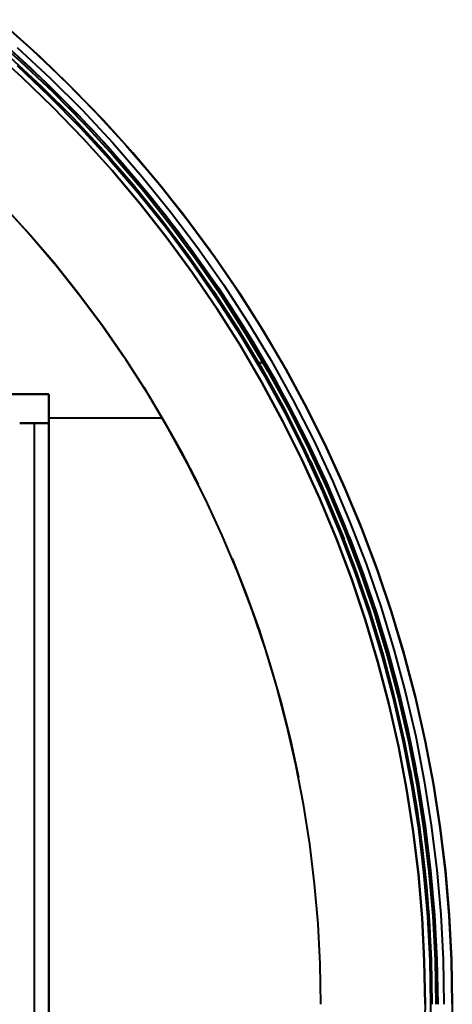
# Model space of a CAD drawing. Header units: millimetres. Extents: x -356 to 356, y -356 to 356.
# Tile 8 of 8: x 237 to 356, y 0 to 270. Entities that reach past the tile are written whole.
import ezdxf

# ---------------------------------------------------------------- set-up
doc = ezdxf.new("R2010")
doc.units = ezdxf.units.MM
doc.layers.add('_P - MAT - F_B - HOR', color=7, linetype='Continuous', lineweight=30, true_color=0xffbf7f)

msp = doc.modelspace()

# ---------------------------------------------------------------- linework, layer by layer
at = {"layer": '_P - MAT - F_B - HOR', "lineweight": 40}
for p, q in [((231.12, 270.13, 444.87), (240.31, 262, 444.87)), ((242.66, 259.82, 444.87), (233.64, 267.95, 444.87)), ((233.64, 267.95, 445.87), (242.66, 259.82, 445.87)), ((233.64, 267.95, 445.37), (242.66, 259.82, 445.37)), ((228.18, 266.7, 441.82), (237.25, 258.67, 441.82)), ((230.69, 265.22, 449.87), (239.73, 257.08, 449.87)), ((237.56, 254.36, 447.98), (228.74, 262.32, 447.98)), ((228.74, 262.32, 439.96), (237.56, 254.36, 439.96)), ((228.74, 262.32, 443.97), (237.56, 254.36, 443.97)), ((236.34, 262.49, 442.04), (245.36, 254.08, 442.04)), ((234.15, 260.05, 449.87), (243.08, 251.72, 449.87)), ((235.21, 261.22, 449.87), (244.18, 252.86, 449.87)), ((240.31, 262, 444.87), (249.21, 253.55, 444.87)), ((251.39, 251.39, 444.87), (242.66, 259.82, 444.87)), ((242.66, 259.82, 445.87), (251.39, 251.39, 445.87)), ((242.66, 259.82, 445.37), (251.39, 251.39, 445.37)), ((236.27, 257.6, 439.96), (245.02, 249.29, 439.96)), ((236.27, 257.6, 441.91), (245.02, 249.29, 441.91)), ((236.27, 257.6, 440.94), (245.02, 249.29, 440.94)), ((237.25, 258.67, 441.82), (246.04, 250.32, 441.82)), ((239.73, 257.08, 449.87), (248.48, 248.64, 449.87)), ((246.1, 246.1, 447.98), (237.56, 254.36, 447.98)), ((237.56, 254.36, 439.96), (246.1, 246.1, 439.96)), ((237.56, 254.36, 443.97), (246.1, 246.1, 443.97)), ((245.36, 254.08, 442.04), (254.08, 245.36, 442.04)), ((243.08, 251.72, 449.87), (251.72, 243.08, 449.87)), ((244.18, 252.86, 449.87), (252.86, 244.18, 449.87)), ((249.21, 253.55, 444.87), (257.81, 244.79, 444.87)), ((259.82, 242.66, 444.87), (251.39, 251.39, 444.87)), ((251.39, 251.39, 445.87), (259.82, 242.66, 445.87)), ((251.39, 251.39, 445.37), (259.82, 242.66, 445.37)), ((245.02, 249.29, 439.96), (253.48, 240.68, 439.96)), ((245.02, 249.29, 441.91), (253.48, 240.68, 441.91)), ((245.02, 249.29, 440.94), (253.48, 240.68, 440.94)), ((246.04, 250.32, 441.82), (254.53, 241.68, 441.82)), ((248.48, 248.64, 449.87), (256.93, 239.9, 449.87)), ((254.36, 237.56, 447.98), (246.1, 246.1, 447.98)), ((246.1, 246.1, 439.96), (254.36, 237.56, 439.96)), ((246.1, 246.1, 443.97), (254.36, 237.56, 443.97)), ((252.86, 244.18, 449.87), (261.22, 235.21, 449.87)), ((254.08, 245.36, 442.04), (262.49, 236.34, 442.04)), ((257.81, 244.79, 444.87), (266.1, 235.75, 444.87)), ((251.72, 243.08, 449.87), (260.05, 234.15, 449.87)), ((253.48, 240.68, 439.96), (261.64, 231.79, 439.96)), ((253.48, 240.68, 441.91), (261.64, 231.79, 441.91)), ((253.48, 240.68, 440.94), (261.64, 231.79, 440.94)), ((254.53, 241.68, 441.82), (262.72, 232.75, 441.82)), ((267.95, 233.64, 444.87), (259.82, 242.66, 444.87)), ((259.82, 242.66, 445.87), (267.95, 233.64, 445.87)), ((259.82, 242.66, 445.37), (267.95, 233.64, 445.37)), ((256.93, 239.9, 449.87), (265.07, 230.87, 449.87)), ((262.32, 228.74, 447.98), (254.36, 237.56, 447.98)), ((254.36, 237.56, 439.96), (262.32, 228.74, 439.96)), ((254.36, 237.56, 443.97), (262.32, 228.74, 443.97)), ((261.22, 235.21, 449.87), (269.27, 225.95, 449.87)), ((262.49, 236.34, 442.04), (270.58, 227.04, 442.04)), ((266.1, 235.75, 444.87), (274.08, 226.42, 444.87)), ((260.05, 234.15, 449.87), (268.06, 224.93, 449.87)), ((262.72, 232.75, 441.82), (270.6, 223.55, 441.82)), ((275.78, 224.36, 444.87), (267.95, 233.64, 444.87)), ((267.95, 233.64, 445.87), (275.78, 224.36, 445.87)), ((267.95, 233.64, 445.37), (275.78, 224.36, 445.37)), ((261.64, 231.79, 439.96), (269.48, 222.62, 439.96)), ((261.64, 231.79, 441.91), (269.48, 222.62, 441.91)), ((261.64, 231.79, 440.94), (269.48, 222.62, 440.94)), ((265.07, 230.87, 449.87), (272.9, 221.56, 449.87)), ((269.98, 219.65, 447.98), (262.32, 228.74, 447.98)), ((262.32, 228.74, 439.96), (269.98, 219.65, 439.96)), ((262.32, 228.74, 443.97), (269.98, 219.65, 443.97)), ((270.58, 227.04, 442.04), (278.33, 217.46, 442.04)), ((268.06, 224.93, 449.87), (275.75, 215.44, 449.87)), ((269.27, 225.95, 449.87), (277, 216.41, 449.87)), ((274.08, 226.42, 444.87), (281.74, 216.83, 444.87)), ((283.27, 214.81, 444.87), (275.78, 224.36, 444.87)), ((275.78, 224.36, 445.87), (283.27, 214.81, 445.87)), ((275.78, 224.36, 445.37), (283.27, 214.81, 445.37)), ((269.48, 222.62, 439.96), (277, 213.19, 439.96)), ((269.48, 222.62, 441.91), (277, 213.19, 441.91)), ((269.48, 222.62, 440.94), (277, 213.19, 440.94)), ((270.6, 223.55, 441.82), (278.15, 214.07, 441.82)), ((272.9, 221.56, 449.87), (280.39, 211.99, 449.87)), ((239.16, 211.88, 409.93), (231.7, 220, 409.93)), ((239.16, 211.88, 411.43), (231.7, 220, 411.43)), ((277.32, 210.3, 447.98), (269.98, 219.65, 447.98)), ((269.98, 219.65, 439.96), (277.32, 210.3, 439.96)), ((269.98, 219.65, 443.97), (277.32, 210.3, 443.97)), ((233.2, 218.42, 409.93), (240.22, 210.67, 409.93)), ((233.2, 218.42, 411.43), (240.22, 210.67, 411.43)), ((277, 216.41, 449.87), (284.38, 206.61, 449.87)), ((278.33, 217.46, 442.04), (285.75, 207.61, 442.04)), ((281.74, 216.83, 444.87), (289.05, 206.97, 444.87)), ((275.75, 215.44, 449.87), (283.1, 205.68, 449.87)), ((278.15, 214.07, 441.82), (285.38, 204.34, 441.82)), ((290.44, 205.02, 444.87), (283.27, 214.81, 444.87)), ((283.27, 214.81, 445.87), (290.44, 205.02, 445.87)), ((283.27, 214.81, 445.37), (290.44, 205.02, 445.37)), ((246.33, 203.49, 409.93), (239.16, 211.88, 409.93)), ((246.33, 203.49, 411.43), (239.16, 211.88, 411.43)), ((277, 213.19, 439.96), (284.2, 203.5, 439.96)), ((277, 213.19, 441.91), (284.2, 203.5, 441.91)), ((277, 213.19, 440.94), (284.2, 203.5, 440.94)), ((280.39, 211.99, 449.87), (287.56, 202.17, 449.87)), ((240.22, 210.67, 409.93), (246.99, 202.7, 409.93)), ((240.22, 210.67, 411.43), (246.99, 202.7, 411.43)), ((284.34, 200.71, 447.98), (277.32, 210.3, 447.98)), ((277.32, 210.3, 439.96), (284.34, 200.71, 439.96)), ((277.32, 210.3, 443.97), (284.34, 200.71, 443.97)), ((283.1, 205.68, 449.87), (290.1, 195.68, 449.87)), ((284.38, 206.61, 449.87), (291.42, 196.56, 449.87)), ((285.75, 207.61, 442.04), (292.83, 197.51, 442.04)), ((289.05, 206.97, 444.87), (296.02, 196.87, 444.87)), ((253.21, 194.87, 409.93), (246.33, 203.49, 409.93)), ((253.21, 194.87, 411.43), (246.33, 203.49, 411.43)), ((246.99, 202.7, 409.93), (253.49, 194.51, 409.93)), ((246.99, 202.7, 411.43), (253.49, 194.51, 411.43)), ((284.2, 203.5, 439.96), (291.05, 193.57, 439.96)), ((284.2, 203.5, 441.91), (291.05, 193.57, 441.91)), ((284.2, 203.5, 440.94), (291.05, 193.57, 440.94)), ((285.38, 204.34, 441.82), (292.26, 194.37, 441.82)), ((297.27, 194.98, 444.87), (290.44, 205.02, 444.87)), ((290.44, 205.02, 445.87), (297.27, 194.98, 445.87)), ((290.44, 205.02, 445.37), (297.27, 194.98, 445.37)), ((291.03, 190.88, 447.98), (284.34, 200.71, 447.98)), ((284.34, 200.71, 439.96), (291.03, 190.88, 439.96)), ((284.34, 200.71, 443.97), (291.03, 190.88, 443.97)), ((287.56, 202.17, 449.87), (294.38, 192.1, 449.87)), ((292.83, 197.51, 442.04), (299.54, 187.17, 442.04)), ((259.78, 186.02, 409.93), (253.21, 194.87, 409.93)), ((259.78, 186.02, 411.43), (253.21, 194.87, 411.43)), ((253.49, 194.51, 409.93), (259.71, 186.11, 409.93)), ((253.49, 194.51, 411.43), (259.71, 186.11, 411.43)), ((290.1, 195.68, 449.87), (296.76, 185.43, 449.87)), ((291.42, 196.56, 449.87), (298.1, 186.27, 449.87)), ((296.02, 196.87, 444.87), (302.64, 186.54, 444.87)), ((303.76, 184.72, 444.87), (297.27, 194.98, 444.87)), ((297.27, 194.98, 445.87), (303.76, 184.72, 445.87)), ((297.27, 194.98, 445.37), (303.76, 184.72, 445.37)), ((291.05, 193.57, 439.96), (297.56, 183.41, 439.96)), ((291.05, 193.57, 441.91), (297.56, 183.41, 441.91)), ((291.05, 193.57, 440.94), (297.56, 183.41, 440.94)), ((292.26, 194.37, 441.82), (298.8, 184.17, 441.82)), ((294.38, 192.1, 449.87), (300.85, 181.8, 449.87)), ((297.37, 180.84, 447.98), (291.03, 190.88, 447.98)), ((291.03, 190.88, 439.96), (297.37, 180.84, 439.96)), ((291.03, 190.88, 443.97), (297.37, 180.84, 443.97)), ((299.54, 187.17, 442.04), (305.89, 176.61, 442.04)), ((302.64, 186.54, 444.87), (308.9, 175.98, 444.87)), ((259.71, 186.11, 409.93), (265.66, 177.51, 409.93)), ((259.71, 186.11, 411.43), (265.66, 177.51, 411.43)), ((266.05, 176.94, 409.93), (259.78, 186.02, 409.93)), ((266.05, 176.94, 411.43), (259.78, 186.02, 411.43)), ((296.76, 185.43, 449.87), (303.05, 174.96, 449.87)), ((298.1, 186.27, 449.87), (304.42, 175.76, 449.87)), ((298.8, 184.17, 441.82), (304.97, 173.75, 441.82)), ((309.89, 174.24, 444.87), (303.76, 184.72, 444.87)), ((303.76, 184.72, 445.87), (309.89, 174.24, 445.87)), ((303.76, 184.72, 445.37), (309.89, 174.24, 445.37)), ((297.56, 183.41, 439.96), (303.71, 173.03, 439.96)), ((297.56, 183.41, 441.91), (303.71, 173.03, 441.91)), ((297.56, 183.41, 440.94), (303.71, 173.03, 440.94)), ((300.85, 181.8, 449.87), (306.95, 171.29, 449.87)), ((303.38, 170.58, 447.98), (297.37, 180.84, 447.98)), ((297.37, 180.84, 439.96), (303.38, 170.58, 439.96)), ((297.37, 180.84, 443.97), (303.38, 170.58, 443.97)), ((272, 167.65, 409.93), (266.05, 176.94, 409.93)), ((272, 167.65, 411.43), (266.05, 176.94, 411.43)), ((304.27, 176.01, 449.87), (302.44, 176.01, 449.87)), ((304.42, 175.76, 449.87), (310.37, 165.02, 449.87)), ((305.89, 176.61, 442.04), (311.87, 165.82, 442.04)), ((308.9, 175.98, 444.87), (314.79, 165.21, 444.87)), ((303.05, 174.96, 449.87), (308.97, 164.28, 449.87)), ((303.71, 173.03, 439.96), (309.51, 162.44, 439.96)), ((303.71, 173.03, 441.91), (309.51, 162.44, 441.91)), ((303.71, 173.03, 440.94), (309.51, 162.44, 440.94)), ((304.97, 173.75, 441.82), (310.79, 163.12, 441.82)), ((315.65, 163.56, 444.87), (309.89, 174.24, 444.87)), ((309.89, 174.24, 445.87), (315.65, 163.56, 445.87)), ((309.89, 174.24, 445.37), (315.65, 163.56, 445.37)), ((309.02, 160.12, 447.98), (303.38, 170.58, 447.98)), ((303.38, 170.58, 439.96), (309.02, 160.12, 439.96)), ((303.38, 170.58, 443.97), (309.02, 160.12, 443.97)), ((306.95, 171.29, 449.87), (312.69, 160.57, 449.87)), ((270.98, 169.29, 409.93), (276.23, 160.57, 409.93)), ((270.98, 169.29, 411.43), (276.23, 160.57, 411.43)), ((277.62, 158.16, 409.93), (272, 167.65, 409.93)), ((277.62, 158.16, 411.43), (272, 167.65, 411.43)), ((244.99, 167.42, 409.93), (-245.01, 167.42, 409.93)), ((-245.01, 167.42), (244.99, 167.42)), ((244.99, 167.42, 204.97), (236.99, 167.42, 204.97)), ((244.99, 0, 409.93), (244.99, 167.42, 409.93)), ((244.99, 167.42), (244.99, -167.58)), ((244.99, 167.42, 409.93), (244.99, 167.42)), ((244.99, 159.42, 204.97), (244.99, 167.42, 204.97)), ((310.37, 165.02, 449.87), (315.94, 154.09, 449.87)), ((311.87, 165.82, 442.04), (317.46, 154.84, 442.04)), ((314.79, 165.21, 444.87), (320.31, 154.25, 444.87)), ((308.97, 164.28, 449.87), (314.51, 153.4, 449.87)), ((309.51, 162.44, 439.96), (314.93, 151.66, 439.96)), ((309.51, 162.44, 441.91), (314.93, 151.66, 441.91)), ((309.51, 162.44, 440.94), (314.93, 151.66, 440.94)), ((310.79, 163.12, 441.82), (316.23, 152.29, 441.82)), ((321.05, 152.69, 444.87), (315.65, 163.56, 444.87)), ((315.65, 163.56, 445.87), (321.05, 152.69, 445.87)), ((315.65, 163.56, 445.37), (321.05, 152.69, 445.37)), ((244.99, 159.42, 8), (236.99, 159.42, 8)), ((244.99, 159.42, 399.63), (236.99, 159.42, 399.63)), ((236.99, 159.42, 203.81), (244.99, 159.42, 203.81)), ((240.99, 159.42, 8), (240.99, -159.58, 8)), ((240.99, 159.42, 399.63), (240.99, 159.42, 8)), ((240.99, 159.42, 399.63), (240.99, -159.58, 399.63)), ((276.11, 160.79, 409.93), (244.99, 160.79, 409.93)), ((244.99, -159.58, 8), (244.99, 159.42, 8)), ((244.99, 159.42, 8), (244.99, 159.42, 399.63)), ((244.99, -159.58, 399.63), (244.99, 159.42, 399.63)), ((276.23, 160.57, 409.93), (281.21, 151.7, 409.93)), ((276.23, 160.57, 411.43), (281.21, 151.7, 411.43)), ((314.31, 149.48, 447.98), (309.02, 160.12, 447.98)), ((309.02, 160.12, 439.96), (314.31, 149.48, 439.96)), ((309.02, 160.12, 443.97), (314.31, 149.48, 443.97)), ((312.69, 160.57, 449.87), (318.06, 149.66, 449.87)), ((282.91, 148.48, 409.93), (277.62, 158.16, 409.93)), ((282.91, 148.48, 411.43), (277.62, 158.16, 411.43)), ((315.94, 154.09, 449.87), (321.12, 142.97, 449.87)), ((317.46, 154.84, 442.04), (322.68, 143.66, 442.04)), ((320.31, 154.25, 444.87), (325.44, 143.1, 444.87)), ((281.21, 151.7, 409.93), (285.89, 142.67, 409.93)), ((281.21, 151.7, 411.43), (285.89, 142.67, 411.43)), ((314.51, 153.4, 449.87), (319.67, 142.33, 449.87)), ((314.93, 151.66, 439.96), (319.97, 140.7, 439.96)), ((314.93, 151.66, 441.91), (319.97, 140.7, 441.91)), ((314.93, 151.66, 440.94), (319.97, 140.7, 440.94)), ((316.23, 152.29, 441.82), (321.3, 141.28, 441.82)), ((326.08, 141.64, 444.87), (321.05, 152.69, 444.87)), ((321.05, 152.69, 445.87), (326.08, 141.64, 445.87)), ((321.05, 152.69, 445.37), (326.08, 141.64, 445.37)), ((319.23, 138.66, 447.98), (314.31, 149.48, 447.98)), ((314.31, 149.48, 439.96), (319.23, 138.66, 439.96)), ((314.31, 149.48, 443.97), (319.23, 138.66, 443.97)), ((316.63, 148.99, 449.87), (321.42, 138.35, 449.87)), ((287.87, 138.63, 409.93), (282.91, 148.48, 409.93)), ((287.87, 138.63, 411.43), (282.91, 148.48, 411.43)), ((322.68, 143.66, 442.04), (327.49, 132.32, 442.04)), ((319.67, 142.33, 449.87), (324.45, 131.09, 449.87)), ((319.97, 140.7, 439.96), (324.64, 129.57, 439.96)), ((319.97, 140.7, 441.91), (324.64, 129.57, 441.91)), ((319.97, 140.7, 440.94), (324.64, 129.57, 440.94)), ((321.12, 142.97, 449.87), (325.92, 131.68, 449.87)), ((321.3, 141.28, 441.82), (325.99, 130.11, 441.82)), ((325.44, 143.1, 444.87), (330.18, 131.79, 444.87)), ((330.73, 130.42, 444.87), (326.08, 141.64, 444.87)), ((326.08, 141.64, 445.87), (330.73, 130.42, 445.87)), ((326.08, 141.64, 445.37), (330.73, 130.42, 445.37)), ((292.48, 128.61, 409.93), (287.87, 138.63, 409.93)), ((292.48, 128.61, 411.43), (287.87, 138.63, 411.43)), ((323.78, 127.68, 447.98), (319.23, 138.66, 447.98)), ((319.23, 138.66, 439.96), (323.78, 127.68, 439.96)), ((319.23, 138.66, 443.97), (323.78, 127.68, 443.97)), ((321.42, 138.35, 449.87), (325.85, 127.57, 449.87)), ((324.45, 131.09, 449.87), (328.82, 119.68, 449.87)), ((325.92, 131.68, 449.87), (330.31, 120.22, 449.87)), ((325.99, 130.11, 441.82), (330.28, 118.78, 441.82)), ((327.49, 132.32, 442.04), (331.91, 120.81, 442.04)), ((330.18, 131.79, 444.87), (334.54, 120.31, 444.87)), ((334.99, 119.05, 444.87), (330.73, 130.42, 444.87)), ((330.73, 130.42, 445.87), (334.99, 119.05, 445.87)), ((330.73, 130.42, 445.37), (334.99, 119.05, 445.37)), ((296.75, 118.44, 409.93), (292.48, 128.61, 409.93)), ((296.75, 118.44, 411.43), (292.48, 128.61, 411.43)), ((327.95, 116.55, 447.98), (323.78, 127.68, 447.98)), ((323.78, 127.68, 439.96), (327.95, 116.55, 439.96)), ((323.78, 127.68, 443.97), (327.95, 116.55, 443.97)), ((324.64, 129.57, 439.96), (328.92, 118.29, 439.96)), ((324.64, 129.57, 441.91), (328.92, 118.29, 441.91)), ((324.64, 129.57, 440.94), (328.92, 118.29, 440.94)), ((327.32, 128.15, 449.87), (331.18, 117.82, 449.87)), ((295.19, 122.27, 409.93), (299.03, 112.55, 409.93)), ((295.19, 122.27, 411.43), (299.03, 112.55, 411.43)), ((328.82, 119.68, 449.87), (332.8, 108.13, 449.87)), ((330.31, 120.22, 449.87), (334.31, 108.62, 449.87)), ((331.91, 120.81, 442.04), (335.92, 109.15, 442.04)), ((334.54, 120.31, 444.87), (338.49, 108.69, 444.87)), ((338.85, 107.55, 444.87), (334.99, 119.05, 444.87)), ((334.99, 119.05, 445.87), (338.85, 107.55, 445.87)), ((334.99, 119.05, 445.37), (338.85, 107.55, 445.37)), ((300.66, 108.13, 409.93), (296.75, 118.44, 409.93)), ((300.66, 108.13, 411.43), (296.75, 118.44, 411.43)), ((331.74, 105.29, 447.98), (327.95, 116.55, 447.98)), ((327.95, 116.55, 439.96), (331.74, 105.29, 439.96)), ((327.95, 116.55, 443.97), (331.74, 105.29, 443.97)), ((328.92, 118.29, 439.96), (332.81, 106.87, 439.96)), ((328.92, 118.29, 441.91), (332.81, 106.87, 441.91)), ((328.92, 118.29, 440.94), (332.81, 106.87, 440.94)), ((330.28, 118.78, 441.82), (334.19, 107.31, 441.82)), ((331.18, 117.82, 449.87), (334.71, 107.37, 449.87)), ((299.03, 112.55, 409.93), (302.56, 102.7, 409.93)), ((299.03, 112.55, 411.43), (302.56, 102.7, 411.43)), ((304.21, 97.69, 409.93), (300.66, 108.13, 409.93)), ((304.21, 97.69, 411.43), (300.66, 108.13, 411.43)), ((332.8, 108.13, 449.87), (336.37, 96.45, 449.87)), ((334.31, 108.62, 449.87), (337.9, 96.89, 449.87)), ((335.92, 109.15, 442.04), (339.53, 97.36, 442.04)), ((338.49, 108.69, 444.87), (342.04, 96.94, 444.87)), ((332.81, 106.87, 439.96), (336.3, 95.32, 439.96)), ((332.81, 106.87, 441.91), (336.3, 95.32, 441.91)), ((332.81, 106.87, 440.94), (336.3, 95.32, 440.94)), ((334.19, 107.31, 441.82), (337.69, 95.71, 441.82)), ((334.71, 107.37, 449.87), (337.92, 96.82, 449.87)), ((342.33, 95.92, 444.87), (338.85, 107.55, 444.87)), ((338.85, 107.55, 445.87), (342.33, 95.92, 445.87)), ((338.85, 107.55, 445.37), (342.33, 95.92, 445.37)), ((302.56, 102.7, 409.93), (305.75, 92.75, 409.93)), ((302.56, 102.7, 411.43), (305.75, 92.75, 411.43)), ((335.14, 93.9, 447.98), (331.74, 105.29, 447.98)), ((331.74, 105.29, 439.96), (335.14, 93.9, 439.96)), ((331.74, 105.29, 443.97), (335.14, 93.9, 443.97)), ((307.4, 87.13, 409.93), (304.21, 97.69, 409.93)), ((307.4, 87.13, 411.43), (304.21, 97.69, 411.43)), ((339.53, 97.36, 442.04), (342.72, 85.45, 442.04)), ((336.3, 95.32, 439.96), (339.39, 83.65, 439.96)), ((336.3, 95.32, 441.91), (339.39, 83.65, 441.91)), ((336.3, 95.32, 440.94), (339.39, 83.65, 440.94)), ((336.37, 96.45, 449.87), (339.53, 84.66, 449.87)), ((337.69, 95.71, 441.82), (340.79, 84, 441.82)), ((337.9, 96.89, 449.87), (341.07, 85.04, 449.87)), ((337.92, 96.82, 449.87), (340.79, 86.17, 449.87)), ((342.04, 96.94, 444.87), (345.18, 85.08, 444.87)), ((345.4, 84.17, 444.87), (342.33, 95.92, 444.87)), ((342.33, 95.92, 445.87), (345.4, 84.17, 445.87)), ((342.33, 95.92, 445.37), (345.4, 84.17, 445.37)), ((305.75, 92.75, 409.93), (308.63, 82.7, 409.93)), ((305.75, 92.75, 411.43), (308.63, 82.7, 411.43)), ((338.15, 82.4, 447.98), (335.14, 93.9, 447.98)), ((335.14, 93.9, 439.96), (338.15, 82.4, 439.96)), ((335.14, 93.9, 443.97), (338.15, 82.4, 443.97)), ((310.23, 76.46, 409.93), (307.4, 87.13, 409.93)), ((310.23, 76.46, 411.43), (307.4, 87.13, 411.43)), ((339.53, 84.66, 449.87), (342.28, 72.75, 449.87)), ((340.79, 86.17, 449.87), (343.32, 75.44, 449.87)), ((340.79, 84, 441.82), (343.49, 72.19, 441.82)), ((341.07, 85.04, 449.87), (343.83, 73.08, 449.87)), ((342.72, 85.45, 442.04), (345.49, 73.44, 442.04)), ((345.18, 85.08, 444.87), (347.91, 73.11, 444.87)), ((348.08, 72.33, 444.87), (345.4, 84.17, 444.87)), ((345.4, 84.17, 445.87), (348.08, 72.33, 445.87)), ((345.4, 84.17, 445.37), (348.08, 72.33, 445.37)), ((308.63, 82.7, 409.93), (311.17, 72.55, 409.93)), ((308.63, 82.7, 411.43), (311.17, 72.55, 411.43)), ((340.76, 70.81, 447.98), (338.15, 82.4, 447.98)), ((338.15, 82.4, 439.96), (340.76, 70.81, 439.96)), ((338.15, 82.4, 443.97), (340.76, 70.81, 443.97)), ((339.39, 83.65, 439.96), (342.07, 71.89, 439.96)), ((339.39, 83.65, 441.91), (342.07, 71.89, 441.91)), ((339.39, 83.65, 440.94), (342.07, 71.89, 440.94)), ((312.68, 65.71, 409.93), (310.23, 76.46, 409.93)), ((312.68, 65.71, 411.43), (310.23, 76.46, 411.43)), ((343.32, 75.44, 449.87), (345.52, 64.64, 449.87)), ((343.83, 73.08, 449.87), (346.17, 61.04, 449.87)), ((345.49, 73.44, 442.04), (347.85, 61.33, 442.04)), ((347.91, 73.11, 444.87), (350.23, 61.06, 444.87)), ((311.17, 72.55, 409.93), (313.37, 62.33, 409.93)), ((311.17, 72.55, 411.43), (313.37, 62.33, 411.43)), ((342.98, 59.14, 447.98), (340.76, 70.81, 447.98)), ((340.76, 70.81, 439.96), (342.98, 59.14, 439.96)), ((340.76, 70.81, 443.97), (342.98, 59.14, 443.97)), ((342.07, 71.89, 439.96), (344.35, 60.04, 439.96)), ((342.07, 71.89, 441.91), (344.35, 60.04, 441.91)), ((342.07, 71.89, 440.94), (344.35, 60.04, 440.94)), ((342.28, 72.75, 449.87), (344.61, 60.76, 449.87)), ((343.49, 72.19, 441.82), (345.78, 60.29, 441.82)), ((350.34, 60.41, 444.87), (348.08, 72.33, 444.87)), ((348.08, 72.33, 445.87), (350.34, 60.41, 445.87)), ((348.08, 72.33, 445.37), (350.34, 60.41, 445.37)), ((314.76, 54.88, 409.93), (312.68, 65.71, 409.93)), ((314.76, 54.88, 411.43), (312.68, 65.71, 411.43)), ((343.96, 64.34, 449.87), (345.78, 53.71, 449.87)), ((344.35, 60.04, 439.96), (346.22, 48.12, 439.96)), ((344.35, 60.04, 441.91), (346.22, 48.12, 441.91)), ((344.35, 60.04, 440.94), (346.22, 48.12, 440.94)), ((344.61, 60.76, 449.87), (346.52, 48.7, 449.87)), ((345.78, 60.29, 441.82), (347.65, 48.32, 441.82)), ((346.17, 61.04, 449.87), (348.09, 48.92, 449.87)), ((347.85, 61.33, 442.04), (349.77, 49.16, 442.04)), ((350.23, 61.06, 444.87), (352.13, 48.94, 444.87)), ((352.2, 48.41, 444.87), (350.34, 60.41, 444.87)), ((350.34, 60.41, 445.87), (352.2, 48.41, 445.87)), ((350.34, 60.41, 445.37), (352.2, 48.41, 445.37)), ((344.8, 47.39, 447.98), (342.98, 59.14, 447.98)), ((342.98, 59.14, 439.96), (344.8, 47.39, 439.96)), ((342.98, 59.14, 443.97), (344.8, 47.39, 443.97)), ((316.47, 43.98, 409.93), (314.76, 54.88, 409.93)), ((316.47, 43.98, 411.43), (314.76, 54.88, 411.43)), ((345.78, 53.71, 449.87), (347.27, 43.03, 449.87)), ((346.52, 48.7, 449.87), (348.01, 36.58, 449.87)), ((348.09, 48.92, 449.87), (349.59, 36.74, 449.87)), ((349.77, 49.16, 442.04), (351.28, 36.92, 442.04)), ((352.13, 48.94, 444.87), (353.61, 36.75, 444.87)), ((346.22, 35.59, 447.98), (344.8, 47.39, 447.98)), ((344.8, 47.39, 439.96), (346.22, 35.59, 439.96)), ((344.8, 47.39, 443.97), (346.22, 35.59, 443.97)), ((346.22, 48.12, 439.96), (347.67, 36.14, 439.96)), ((346.22, 48.12, 441.91), (347.67, 36.14, 441.91)), ((346.22, 48.12, 440.94), (347.67, 36.14, 440.94)), ((347.65, 48.32, 441.82), (349.11, 36.29, 441.82)), ((353.65, 36.36, 444.87), (352.2, 48.41, 444.87)), ((352.2, 48.41, 445.87), (353.65, 36.36, 445.87)), ((352.2, 48.41, 445.37), (353.65, 36.36, 445.37)), ((317.8, 33.03, 409.93), (316.47, 43.98, 409.93)), ((317.8, 33.03, 411.43), (316.47, 43.98, 411.43)), ((347.27, 43.03, 449.87), (348.43, 32.31, 449.87)), ((347.23, 23.75, 447.98), (346.22, 35.59, 447.98)), ((346.22, 35.59, 439.96), (347.23, 23.75, 439.96)), ((346.22, 35.59, 443.97), (347.23, 23.75, 443.97)), ((347.67, 36.14, 439.96), (348.71, 24.12, 439.96)), ((347.67, 36.14, 441.91), (348.71, 24.12, 441.91)), ((347.67, 36.14, 440.94), (348.71, 24.12, 440.94)), ((348.01, 36.58, 449.87), (349.08, 24.41, 449.87)), ((349.11, 36.29, 441.82), (350.16, 24.22, 441.82)), ((349.59, 36.74, 449.87), (350.66, 24.52, 449.87)), ((351.28, 36.92, 442.04), (352.35, 24.64, 442.04)), ((353.61, 36.75, 444.87), (354.67, 24.53, 444.87)), ((354.68, 24.26, 444.87), (353.65, 36.36, 444.87)), ((353.65, 36.36, 445.87), (354.68, 24.26, 445.87)), ((353.65, 36.36, 445.37), (354.68, 24.26, 445.37)), ((318.75, 22.04, 409.93), (317.8, 33.03, 409.93)), ((318.75, 22.04, 411.43), (317.8, 33.03, 411.43)), ((348.43, 32.31, 449.87), (349.26, 21.56, 449.87)), ((349.08, 24.41, 449.87), (349.71, 12.21, 449.87)), ((350.66, 24.52, 449.87), (351.3, 12.27, 449.87)), ((352.35, 24.64, 442.04), (353, 12.33, 442.04)), ((354.67, 24.53, 444.87), (355.3, 12.27, 444.87)), ((319.32, 11.03, 409.93), (318.75, 22.04, 409.93)), ((319.32, 11.03, 411.43), (318.75, 22.04, 411.43)), ((347.84, 11.88, 447.98), (347.23, 23.75, 447.98)), ((347.23, 23.75, 439.96), (347.84, 11.88, 439.96)), ((347.23, 23.75, 443.97), (347.84, 11.88, 443.97)), ((348.71, 24.12, 439.96), (349.33, 12.06, 439.96)), ((348.71, 24.12, 441.91), (349.33, 12.06, 441.91)), ((348.71, 24.12, 440.94), (349.33, 12.06, 440.94)), ((350.16, 24.22, 441.82), (350.78, 12.11, 441.82)), ((355.31, 12.14, 444.87), (354.68, 24.26, 444.87)), ((354.68, 24.26, 445.87), (355.31, 12.14, 445.87)), ((354.68, 24.26, 445.37), (355.31, 12.14, 445.37)), ((349.26, 21.56, 449.87), (349.76, 10.78, 449.87)), ((319.51, 0, 409.93), (319.32, 11.03, 409.93)), ((319.51, 0, 411.43), (319.32, 11.03, 411.43)), ((348.04, 0, 447.98), (347.84, 11.88, 447.98)), ((347.84, 11.88, 439.96), (348.04, 0, 439.96)), ((347.84, 11.88, 443.97), (348.04, 0, 443.97)), ((349.33, 12.06, 439.96), (349.54, 0, 439.96)), ((349.33, 12.06, 441.91), (349.54, 0, 441.91)), ((349.33, 12.06, 440.94), (349.54, 0, 440.94)), ((349.71, 12.21, 449.87), (349.93, 0, 449.87)), ((350.78, 12.11, 441.82), (350.99, 0, 441.82)), ((351.3, 12.27, 449.87), (351.51, 0, 449.87)), ((353, 12.33, 442.04), (353.21, 0, 442.04)), ((355.3, 12.27, 444.87), (355.51, 0, 444.87)), ((355.51, 0, 444.87), (355.31, 12.14, 444.87)), ((355.31, 12.14, 445.87), (355.51, 0, 445.87)), ((355.31, 12.14, 445.37), (355.51, 0, 445.37)), ((349.76, 10.78, 449.87), (349.93, 0, 449.87)), ((348.04, 0, 443.97), (347.84, -12.01, 443.97)), ((349.54, 0, 440.94), (349.33, -12.06, 440.94)), ((355.51, 0, 445.37), (355.3, -12.27, 445.37))]:
    msp.add_line(p, q, dxfattribs=at)

doc.saveas('drawing.dxf')
